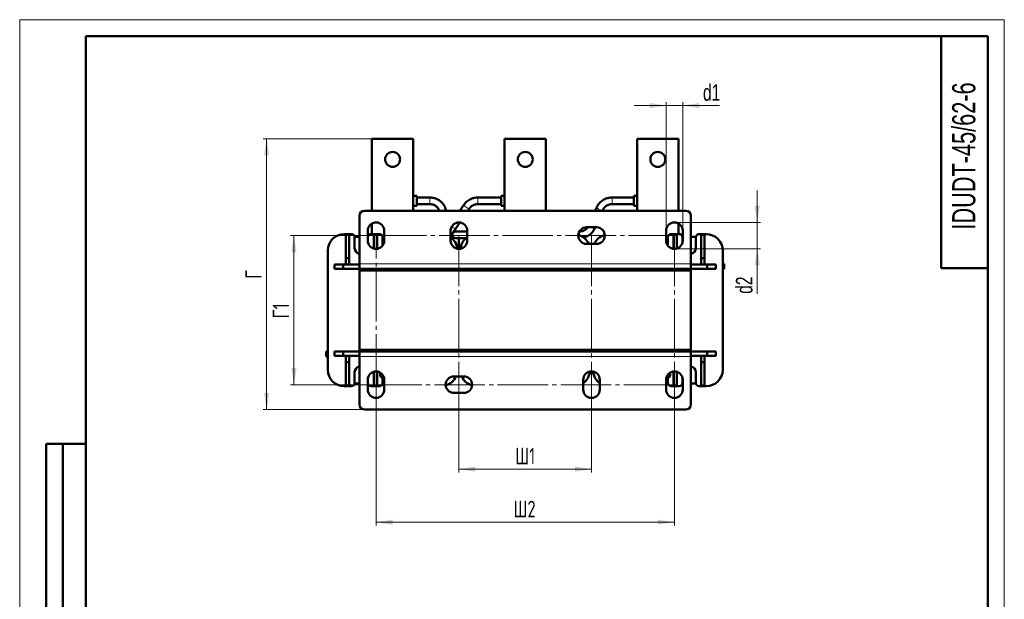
# Model space of a CAD drawing. Header units: millimetres. Extents: x 0 to 594, y 0 to 840.
# Tile 3 of 3: x 0 to 594, y 490 to 840. Entities that reach past the tile are written whole.
import ezdxf

# ---------------------------------------------------------------- set-up
doc = ezdxf.new("R2010")
doc.units = ezdxf.units.MM
doc.header["$LTSCALE"] = 2
doc.linetypes.add('SLD-Осевая', pattern=[19.05, 15.24, -1.27, 1.27, -1.27])
doc.linetypes.add('SLD-Сплошная', pattern=[0])
doc.styles.add('SLDTEXTSTYLE0', font='TXT', dxfattribs={"width": 0.7})
doc.styles.add('SLDTEXTSTYLE1', font='TXT', dxfattribs={"width": 0.7, "bigfont": 'bigfont'})
doc.dimstyles.new('SLDDIMSTYLE0', dxfattribs={"dimtxt": 10, "dimasz": 10, "dimexe": 0, "dimexo": 0.0625, "dimgap": 2.5, "dimtad": 2, "dimdec": 1, "dimrnd": 1e-09, "dimzin": 12, "dimdsep": 46, "dimtxsty": 'SLDTEXTSTYLE0', "dimsah": 1, "dimcen": 0.09, "dimadec": 0, "dimazin": 3, "dimtfac": 1, "dimtdec": 3, "dimtofl": 0, "dimtmove": 0, "dimatfit": 3, "dimfxl": 0, "dimfrac": 2, "dimtolj": 1, "dimtzin": 12, "dimarcsym": 0})
doc.dimstyles.new('SLDDIMSTYLE1', dxfattribs={"dimtxt": 10, "dimasz": 10, "dimexe": 0, "dimexo": 0.0625, "dimgap": 2.5, "dimtad": 2, "dimdec": 1, "dimrnd": 1e-09, "dimzin": 12, "dimdsep": 46, "dimtxsty": 'SLDTEXTSTYLE0', "dimsah": 1, "dimcen": 0.09, "dimadec": 0, "dimazin": 3, "dimtfac": 1, "dimtdec": 3, "dimtmove": 0, "dimatfit": 0, "dimfxl": 0, "dimfrac": 2, "dimtolj": 1, "dimtzin": 12, "dimarcsym": 0})

# ---------------------------------------------------------------- blocks, each defined once
blk = doc.blocks.new('_D_2')
at = {"color": 7, "linetype": 'SLD-Сплошная', "lineweight": 0}
for p, q in [((214.95, 709.63), (163.47, 709.63)), ((165.47, 619.63), (165.47, 709.63)), ((214.95, 619.63), (163.47, 619.63))]:
    blk.add_line(p, q, dxfattribs=at)
at = {"color": 7, "linetype": 'SLD-Сплошная', "lineweight": 18}
for points in [[(165.47, 709.63), (163.94, 699.63), (167.01, 699.63)], [(165.47, 619.63), (167.01, 629.63), (163.94, 629.63)]]:
    blk.add_solid(points, dxfattribs=at)
at = {"color": 7, "linetype": 'SLD-Сплошная', "lineweight": 18, "insert": (152.58, 659.66), "char_height": 10, "attachment_point": 1, "rotation": 90, "style": 'SLDTEXTSTYLE1'}
blk.add_mtext('Г1', dxfattribs=at)
blk = doc.blocks.new('_D_3')
at = {"color": 7, "linetype": 'SLD-Сплошная', "lineweight": 0}
for p, q in [((214.97, 619.61), (214.97, 534.63)), ((394.97, 619.61), (394.97, 534.63)), ((214.97, 536.63), (394.97, 536.63))]:
    blk.add_line(p, q, dxfattribs=at)
at = {"color": 7, "linetype": 'SLD-Сплошная', "lineweight": 18}
for points in [[(214.97, 536.63), (224.97, 535.09), (224.97, 538.17)], [(394.97, 536.63), (384.97, 538.17), (384.97, 535.09)]]:
    blk.add_solid(points, dxfattribs=at)
at = {"color": 7, "linetype": 'SLD-Сплошная', "lineweight": 18, "insert": (297.86, 549.52), "char_height": 10, "attachment_point": 1, "style": 'SLDTEXTSTYLE1'}
blk.add_mtext('Ш2', dxfattribs=at)
blk = doc.blocks.new('_D_4')
at = {"color": 7, "linetype": 'SLD-Сплошная', "lineweight": 0}
for p, q in [((264.97, 619.61), (264.97, 566.63)), ((344.97, 619.61), (344.97, 566.63)), ((264.97, 568.63), (344.97, 568.63))]:
    blk.add_line(p, q, dxfattribs=at)
at = {"color": 7, "linetype": 'SLD-Сплошная', "lineweight": 18}
for points in [[(264.97, 568.63), (274.97, 567.09), (274.97, 570.17)], [(344.97, 568.63), (334.97, 570.17), (334.97, 567.09)]]:
    blk.add_solid(points, dxfattribs=at)
at = {"color": 7, "linetype": 'SLD-Сплошная', "lineweight": 18, "insert": (298.93, 581.52), "char_height": 10, "attachment_point": 1, "style": 'SLDTEXTSTYLE1'}
blk.add_mtext('Ш1', dxfattribs=at)
blk = doc.blocks.new('_D_5')
at = {"color": 7, "linetype": 'SLD-Сплошная', "lineweight": 0}
for p, q in [((212.45, 768.13), (146.97, 768.13)), ((148.97, 604.63), (148.97, 768.13)), ((207.95, 604.63), (146.97, 604.63))]:
    blk.add_line(p, q, dxfattribs=at)
at = {"color": 7, "linetype": 'SLD-Сплошная', "lineweight": 18}
for points in [[(148.97, 768.13), (147.44, 758.13), (150.51, 758.13)], [(148.97, 604.63), (150.51, 614.63), (147.44, 614.63)]]:
    blk.add_solid(points, dxfattribs=at)
at = {"color": 7, "linetype": 'SLD-Сплошная', "lineweight": 18, "insert": (136.08, 683.54), "char_height": 10, "attachment_point": 1, "rotation": 90, "style": 'SLDTEXTSTYLE1'}
blk.add_mtext('Г', dxfattribs=at)
blk = doc.blocks.new('_D_6')
at = {"color": 7, "linetype": 'SLD-Сплошная', "lineweight": 0}
for p, q in [((389.97, 712.65), (389.97, 790.13)), ((399.97, 712.65), (399.97, 790.13)), ((389.97, 788.13), (370.74, 788.13)), ((389.97, 788.13), (399.97, 788.13)), ((399.97, 788.13), (422.16, 788.13))]:
    blk.add_line(p, q, dxfattribs=at)
at = {"color": 7, "linetype": 'SLD-Сплошная', "lineweight": 18}
for points in [[(389.97, 788.13), (379.97, 789.67), (379.97, 786.59)], [(399.97, 788.13), (409.97, 786.59), (409.97, 789.67)]]:
    blk.add_solid(points, dxfattribs=at)
at = {"color": 7, "linetype": 'SLD-Сплошная', "lineweight": 18, "insert": (412.22, 801.02), "char_height": 10, "attachment_point": 1, "style": 'SLDTEXTSTYLE0'}
blk.add_mtext('d1', dxfattribs=at)
blk = doc.blocks.new('_D_7')
at = {"color": 7, "linetype": 'SLD-Сплошная', "lineweight": 0}
for p, q in [((444.97, 717.63), (444.97, 736.86)), ((394.99, 717.63), (446.97, 717.63)), ((444.97, 717.63), (444.97, 701.63)), ((394.99, 701.63), (446.97, 701.63)), ((444.97, 701.63), (444.97, 674.51))]:
    blk.add_line(p, q, dxfattribs=at)
at = {"color": 7, "linetype": 'SLD-Сплошная', "lineweight": 18}
for points in [[(444.97, 717.63), (446.51, 727.63), (443.44, 727.63)], [(444.97, 701.63), (443.44, 691.63), (446.51, 691.63)]]:
    blk.add_solid(points, dxfattribs=at)
at = {"color": 7, "linetype": 'SLD-Сплошная', "lineweight": 18, "insert": (432.08, 674.51), "char_height": 10, "attachment_point": 1, "rotation": 90, "style": 'SLDTEXTSTYLE0'}
blk.add_mtext('d2', dxfattribs=at)

msp = doc.modelspace()

# ---------------------------------------------------------------- linework, layer by layer
at = {"color": 7, "linetype": 'SLD-Сплошная', "lineweight": 18}
for p, q in [((0, 840), (594, 840)), ((0, 840), (0, 0)), ((594, 840), (594, 0))]:
    msp.add_line(p, q, dxfattribs=at)
at = {"color": 7, "linetype": 'SLD-Сплошная', "lineweight": 50}
for p, q in [((40, 830), (40, 10)), ((584, 830), (40, 830)), ((40, 830), (40, 10)), ((556, 830), (556, 690)), ((584, 10), (584, 830)), ((237.47, 768.13), (212.47, 768.13)), ((212.47, 724.63), (212.47, 768.13)), ((237.47, 724.63), (237.47, 768.13)), ((317.47, 768.13), (292.47, 768.13)), ((292.47, 724.63), (292.47, 768.13)), ((317.47, 724.63), (317.47, 768.13)), ((397.47, 768.13), (372.47, 768.13)), ((372.47, 724.63), (372.47, 768.13)), ((397.47, 724.63), (397.47, 768.13)), ((239.49, 733.64), (237.47, 733.64)), ((239.49, 727.62), (239.49, 733.64)), ((247.39, 732.63), (239.49, 732.63)), ((290.46, 732.63), (276.35, 732.63)), ((292.47, 733.64), (290.46, 733.64)), ((290.46, 733.64), (290.46, 727.62)), ((370.46, 732.63), (357.34, 732.63)), ((372.47, 733.64), (370.46, 733.64)), ((370.46, 733.64), (370.46, 727.62)), ((237.47, 727.62), (239.49, 727.62)), ((239.49, 728.63), (247.39, 728.63)), ((268, 728.29), (265.5, 724.63)), ((270.35, 724.63), (271.31, 726.03)), ((276.35, 728.63), (290.46, 728.63)), ((290.46, 727.62), (292.47, 727.62)), ((348.13, 726.74), (347.2, 724.63)), ((351.57, 724.63), (351.79, 725.13)), ((357.34, 728.63), (370.46, 728.63)), ((370.46, 727.62), (372.47, 727.62)), ((204.97, 721.63), (204.97, 692.63)), ((207.97, 724.63), (401.97, 724.63)), ((404.97, 721.63), (404.97, 692.63)), ((212.47, 710.58), (212.47, 716.96)), ((259.97, 709.44), (263.1, 714.02)), ((263.1, 714.02), (265.54, 717.6)), ((347.97, 714.63), (341.97, 714.63)), ((346.91, 714.02), (347.18, 714.63)), ((397.47, 710.58), (397.47, 716.96)), ((200.07, 710.58), (195.82, 710.58)), ((196.77, 710.13), (198.77, 710.13)), ((196.77, 696.02), (196.77, 710.13)), ((198.77, 710.13), (198.77, 696.02)), ((202.04, 708.88), (204.97, 708.88)), ((202.07, 708.58), (202.07, 702.08)), ((209.97, 712.63), (209.97, 706.63)), ((209.97, 708.88), (210.09, 708.88)), ((210.07, 705.67), (210.07, 708.58)), ((212.07, 710.58), (216.97, 710.58)), ((213.57, 710.13), (215.57, 710.13)), ((213.57, 701.83), (213.57, 710.13)), ((215.57, 710.13), (215.57, 701.67)), ((218.97, 708.58), (218.97, 703.63)), ((219.97, 706.63), (219.97, 712.63)), ((259.97, 712.63), (259.97, 706.63)), ((260.02, 708.66), (260.02, 709.51)), ((261.02, 710.13), (261.02, 707.82)), ((269.97, 712.13), (263.02, 712.13)), ((263.02, 708.13), (269.27, 708.13)), ((265.02, 702.13), (265.02, 708.13)), ((269.97, 706.63), (269.97, 712.63)), ((337.71, 712.13), (337.64, 712.13)), ((389.97, 712.63), (389.97, 706.63)), ((390.97, 703.63), (390.97, 708.58)), ((392.97, 710.58), (397.88, 710.58)), ((394.37, 710.13), (396.37, 710.13)), ((394.37, 701.67), (394.37, 710.13)), ((396.37, 710.13), (396.37, 701.83)), ((399.86, 708.88), (399.97, 708.88)), ((399.88, 708.58), (399.88, 705.67)), ((399.97, 706.63), (399.97, 712.63)), ((404.97, 708.88), (407.91, 708.88)), ((407.88, 702.08), (407.88, 708.58)), ((409.88, 710.58), (414.12, 710.58)), ((411.17, 710.13), (413.17, 710.13)), ((411.17, 696.02), (411.17, 710.13)), ((413.17, 710.13), (413.17, 696.02)), ((265.02, 701.63), (265.02, 702.13)), ((341.97, 704.63), (347.97, 704.63)), ((185.82, 700.58), (185.82, 628.68)), ((198.77, 696.02), (196.77, 696.02)), ((196.77, 692.13), (196.77, 696.02)), ((198.77, 696.02), (198.77, 692.13)), ((411.17, 696.02), (413.17, 696.02)), ((411.17, 692.13), (411.17, 696.02)), ((413.17, 696.02), (413.17, 692.13)), ((424.12, 700.58), (424.12, 628.68)), ((189.97, 689.63), (189.97, 692.13)), ((189.97, 692.13), (195.17, 692.13)), ((195.17, 689.63), (189.97, 689.63)), ((195.17, 692.13), (195.17, 689.63)), ((195.17, 692.13), (204.97, 692.13)), ((204.97, 689.63), (195.17, 689.63)), ((198.77, 692.13), (196.77, 692.13)), ((204.97, 692.63), (204.97, 689.63)), ((204.97, 689.63), (404.97, 689.63)), ((204.97, 688.63), (204.97, 689.63)), ((204.97, 689.63), (244.97, 689.63)), ((244.97, 688.63), (244.97, 689.63)), ((264.12, 689.63), (264.12, 688.63)), ((265.82, 689.63), (265.82, 688.63)), ((284.97, 688.63), (284.97, 689.63)), ((284.97, 689.63), (324.97, 689.63)), ((324.97, 688.63), (324.97, 689.63)), ((344.12, 689.63), (344.12, 688.63)), ((345.82, 689.63), (345.82, 688.63)), ((364.97, 688.63), (364.97, 689.63)), ((364.97, 689.63), (404.97, 689.63)), ((404.97, 692.63), (404.97, 689.63)), ((404.97, 692.13), (414.78, 692.13)), ((414.78, 689.63), (404.97, 689.63)), ((404.97, 688.63), (404.97, 689.63)), ((413.17, 692.13), (411.17, 692.13)), ((414.78, 692.13), (419.97, 692.13)), ((414.78, 689.63), (414.78, 692.13)), ((419.97, 689.63), (414.78, 689.63)), ((419.97, 692.13), (419.97, 689.63)), ((424.97, 692.63), (424.12, 692.63)), ((424.12, 689.63), (424.97, 689.63)), ((424.97, 689.63), (424.97, 692.63)), ((556, 690), (584, 690)), ((244.97, 688.63), (204.97, 688.63)), ((204.97, 640.63), (204.97, 688.63)), ((204.97, 688.63), (404.97, 688.63)), ((324.97, 688.63), (284.97, 688.63)), ((404.97, 688.63), (364.97, 688.63)), ((404.97, 688.63), (404.97, 640.63)), ((184.97, 639.63), (184.97, 636.63)), ((185.82, 639.63), (184.97, 639.63)), ((184.97, 636.63), (185.82, 636.63)), ((189.97, 639.63), (189.97, 637.13)), ((189.97, 639.63), (195.17, 639.63)), ((189.97, 637.13), (195.17, 637.13)), ((195.17, 637.13), (195.17, 639.63)), ((195.17, 639.63), (204.97, 639.63)), ((195.17, 637.13), (204.97, 637.13)), ((196.77, 637.13), (198.77, 637.13)), ((196.77, 633.24), (196.77, 637.13)), ((198.77, 637.13), (198.77, 633.24)), ((204.97, 639.63), (204.97, 640.63)), ((204.97, 640.63), (244.97, 640.63)), ((404.97, 640.63), (204.97, 640.63)), ((404.97, 639.63), (204.97, 639.63)), ((204.97, 636.63), (204.97, 639.63)), ((244.97, 639.63), (204.97, 639.63)), ((204.97, 607.63), (204.97, 636.63)), ((244.97, 639.63), (244.97, 640.63)), ((264.12, 640.63), (264.12, 639.63)), ((265.82, 640.63), (265.82, 639.63)), ((284.97, 639.63), (284.97, 640.63)), ((284.97, 640.63), (324.97, 640.63)), ((324.97, 639.63), (284.97, 639.63)), ((324.97, 639.63), (324.97, 640.63)), ((344.12, 640.63), (344.12, 639.63)), ((345.82, 640.63), (345.82, 639.63)), ((364.97, 639.63), (364.97, 640.63)), ((364.97, 640.63), (404.97, 640.63)), ((404.97, 639.63), (364.97, 639.63)), ((404.97, 639.63), (404.97, 640.63)), ((404.97, 639.63), (414.78, 639.63)), ((404.97, 636.63), (404.97, 639.63)), ((404.97, 637.13), (414.78, 637.13)), ((404.97, 607.63), (404.97, 636.63)), ((411.17, 637.13), (413.17, 637.13)), ((411.17, 633.24), (411.17, 637.13)), ((413.17, 637.13), (413.17, 633.24)), ((414.78, 639.63), (414.78, 637.13)), ((414.78, 639.63), (419.97, 639.63)), ((414.78, 637.13), (419.97, 637.13)), ((419.97, 637.13), (419.97, 639.63)), ((196.77, 633.24), (198.77, 633.24)), ((196.77, 619.13), (196.77, 633.24)), ((198.77, 633.24), (198.77, 619.13)), ((413.17, 633.24), (411.17, 633.24)), ((411.17, 619.13), (411.17, 633.24)), ((413.17, 633.24), (413.17, 619.13)), ((202.07, 627.18), (202.07, 620.68)), ((213.57, 619.13), (213.57, 627.43)), ((215.57, 627.59), (215.57, 619.13)), ((217.47, 626.96), (217.47, 624.81)), ((217.47, 624.81), (218.47, 624.23)), ((219.35, 624.23), (217.47, 624.81)), ((218.47, 624.23), (219.35, 624.23)), ((218.97, 624.23), (218.97, 620.68)), ((219.63, 624.32), (219.35, 624.23)), ((219.35, 624.23), (219.71, 624.23)), ((267.97, 624.63), (261.97, 624.63)), ((390.24, 624.23), (390.6, 624.23)), ((390.6, 624.23), (390.28, 624.33)), ((392.48, 624.81), (390.6, 624.23)), ((390.6, 624.23), (391.47, 624.23)), ((390.97, 620.68), (390.97, 624.23)), ((391.47, 624.23), (392.48, 624.81)), ((392.48, 626.96), (392.48, 624.81)), ((394.37, 619.13), (394.37, 627.59)), ((396.37, 627.43), (396.37, 619.13)), ((407.88, 620.68), (407.88, 627.18)), ((195.82, 618.68), (200.07, 618.68)), ((198.77, 619.13), (196.77, 619.13)), ((204.97, 620.38), (202.04, 620.38)), ((209.97, 622.63), (209.97, 616.63)), ((210.09, 620.38), (209.97, 620.38)), ((210.07, 620.68), (210.07, 623.59)), ((216.97, 618.68), (212.07, 618.68)), ((215.57, 619.13), (213.57, 619.13)), ((219.97, 620.38), (218.95, 620.38)), ((219.97, 616.63), (219.97, 622.63)), ((339.97, 622.63), (339.97, 616.63)), ((349.97, 616.63), (349.97, 622.63)), ((389.97, 622.63), (389.97, 616.63)), ((391, 620.38), (389.97, 620.38)), ((397.88, 618.68), (392.97, 618.68)), ((396.37, 619.13), (394.37, 619.13)), ((399.97, 620.38), (399.86, 620.38)), ((399.88, 623.59), (399.88, 620.68)), ((399.97, 616.63), (399.97, 622.63)), ((407.91, 620.38), (404.97, 620.38)), ((414.12, 618.68), (409.88, 618.68)), ((413.17, 619.13), (411.17, 619.13)), ((261.97, 614.63), (267.97, 614.63)), ((401.97, 604.63), (207.97, 604.63)), ((16, 344), (16, 584)), ((40, 584), (16, 584)), ((16, 344), (16, 584)), ((26, 344), (26, 584)), ((26, 344), (26, 584))]:
    msp.add_line(p, q, dxfattribs=at)
at = {"color": 8, "linetype": 'SLD-Сплошная', "lineweight": 18}
for p, q in [((247.39, 732.63), (247.39, 728.63)), ((276.35, 732.55), (276.35, 732.63)), ((276.35, 728.63), (276.35, 732.55)), ((357.34, 730.63), (357.34, 732.63)), ((357.34, 730.63), (357.34, 728.63)), ((261.18, 714.75), (260.65, 715.15)), ((337.71, 709.92), (337.71, 712.13)), ((264, 702.13), (265.02, 702.13)), ((404.97, 692.63), (204.97, 692.63)), ((204.97, 636.63), (404.97, 636.63))]:
    msp.add_line(p, q, dxfattribs=at)
at = {"color": 7, "linetype": 'SLD-Осевая', "lineweight": 18}
for p, q in [((214.97, 709.63), (394.97, 709.63)), ((214.97, 619.63), (214.97, 709.63)), ((264.97, 709.63), (264.97, 619.63)), ((344.97, 709.63), (344.97, 619.63)), ((394.97, 709.63), (394.97, 619.63)), ((394.97, 619.63), (214.97, 619.63))]:
    msp.add_line(p, q, dxfattribs=at)
at = {"color": 8, "linetype": 'SLD-Сплошная', "lineweight": 18, "flags": 128}
for points in [[(271.31, 726.03), (271.08, 725.97), (270.63, 726.08), (270.04, 726.36), (269.38, 726.77), (268.77, 727.23), (268.29, 727.68), (268.02, 728.05), (268, 728.29), (268, 728.29)], [(351.79, 725.13), (351.57, 725.01), (351.11, 725.03), (350.47, 725.18), (349.75, 725.45), (349.06, 725.8), (348.52, 726.16), (348.19, 726.5), (348.13, 726.74)]]:
    msp.add_lwpolyline(points, dxfattribs=at)
at = {"color": 7, "linetype": 'SLD-Сплошная', "lineweight": 50}
for centre in [(224.97, 755.63), (304.97, 755.63), (384.97, 755.63)]:
    msp.add_circle(centre, 4.5, dxfattribs=at)
for centre, radius, start, end in [((207.97, 721.63), 3, 90, 180), ((401.97, 721.63), 3, 0, 90), ((214.97, 712.63), 5, 0, 180), ((264.97, 712.63), 5, 360, 180), ((341.97, 709.63), 5, 90, 270), ((347.97, 709.63), 5, 270, 90), ((394.97, 712.63), 5, 360, 180), ((195.82, 700.58), 10, 90, 180), ((200.07, 708.58), 2, 0, 90), ((212.07, 708.58), 2, 90, 180), ((216.97, 708.58), 2, 0, 90), ((254.12, 700.58), 10, 6.51337, 54.19701), ((263.02, 710.13), 2, 90, 180), ((263.02, 710.13), 2, 180, 270), ((275.82, 700.58), 10, 125.80299, 173.48663), ((334.12, 700.58), 10, 23.89113, 73.27463), ((355.82, 700.58), 10, 106.72537, 156.10887), ((392.97, 708.58), 2, 90, 180), ((397.88, 708.58), 2, 0, 90), ((409.88, 708.58), 2, 90, 180), ((414.12, 700.58), 10, 0, 90), ((205.57, 702.08), 3.5, 180, 260.25813), ((214.97, 706.63), 5, 180, 0), ((264.97, 706.63), 5, 180, 360), ((394.97, 706.63), 5, 180, 360), ((404.38, 702.08), 3.5, 279.74187, 0), ((205.57, 627.18), 3.5, 99.74187, 180), ((404.38, 627.18), 3.5, 0, 80.25813), ((195.82, 628.68), 10, 180, 270), ((214.97, 622.63), 5, 0, 180), ((261.97, 619.63), 5, 90, 270), ((254.12, 628.68), 10, 286.72537, 336.10887), ((275.82, 628.68), 10, 203.89113, 253.27463), ((267.97, 619.63), 5, 270, 90), ((344.97, 622.63), 5, 0, 180), ((334.12, 628.68), 10, 305.80299, 353.48663), ((355.82, 628.68), 10, 186.51337, 234.19701), ((394.97, 622.63), 5, 360, 180), ((414.12, 628.68), 10, 270, 0), ((200.07, 620.68), 2, 270, 0), ((212.07, 620.68), 2, 180, 270), ((216.97, 620.68), 2, 270, 0), ((392.97, 620.68), 2, 180, 270), ((397.88, 620.68), 2, 270, 0), ((409.88, 620.68), 2, 180, 270), ((214.97, 616.63), 5, 180, 0), ((344.97, 616.63), 5, 180, 0), ((394.97, 616.63), 5, 180, 0), ((207.97, 607.63), 3, 180, 270), ((401.97, 607.63), 3, 270, 0)]:
    msp.add_arc(centre, radius, start, end, dxfattribs=at)
at = {"color": 8, "linetype": 'SLD-Сплошная', "lineweight": 18}
for centre, radius, start, end in [((262.95, 716.51), 2.49, 224.75158, 273.59053), ((346.26, 717.2), 3.25, 232.33358, 281.54226)]:
    msp.add_arc(centre, radius, start, end, dxfattribs=at)
at = {"color": 7, "linetype": 'SLD-Сплошная', "lineweight": 50}
for points, knots in [([(257.21, 724.63), (257.2, 724.76), (257.11, 725.48), (256.66, 726.69), (255.87, 728.18), (254.86, 729.46), (253.67, 730.54), (252.37, 731.39), (251.12, 731.96), (249.98, 732.32), (248.77, 732.57), (247.9, 732.61), (247.39, 732.63)], [0, 0, 0, 0, 0.028262, 0.160919, 0.280367, 0.399141, 0.516467, 0.630464, 0.73471, 0.812755, 0.889245, 1, 1, 1, 1]), ([(276.35, 732.63), (275.75, 732.6), (274.91, 732.56), (273.68, 732.3), (272.65, 731.97), (271.47, 731.43), (270.3, 730.71), (269.21, 729.77), (268.43, 728.95), (268.1, 728.4), (268.02, 728.28)], [0, 0, 0, 0, 0.181469, 0.256752, 0.381632, 0.51213, 0.652898, 0.800812, 0.954763, 1, 1, 1, 1]), ([(357.34, 732.63), (356.74, 732.6), (355.89, 732.56), (354.67, 732.3), (353.63, 731.97), (352.45, 731.43), (351.29, 730.71), (350.19, 729.78), (349.21, 728.65), (348.52, 727.62), (348.24, 726.94), (348.16, 726.73)], [0, 0, 0, 0, 0.153311, 0.216913, 0.322416, 0.432665, 0.551591, 0.676554, 0.806617, 0.941156, 1, 1, 1, 1]), ([(247.39, 728.63), (247.87, 728.6), (248.54, 728.56), (249.48, 728.29), (250.26, 727.97), (251.1, 727.45), (251.89, 726.76), (252.55, 725.89), (252.97, 725.16), (253.08, 724.71), (253.1, 724.63)], [0, 0, 0, 0, 0.186662, 0.261357, 0.385695, 0.515692, 0.656524, 0.805841, 0.963484, 1, 1, 1, 1]), ([(271.32, 726.02), (271.52, 726.29), (271.94, 726.88), (272.8, 727.57), (273.69, 728.07), (274.53, 728.38), (275.39, 728.59), (276.01, 728.61), (276.35, 728.63)], [0, 0, 0, 0, 0.175045, 0.378209, 0.562034, 0.690915, 0.83069, 1, 1, 1, 1]), ([(351.82, 725.12), (351.93, 725.37), (352.2, 725.99), (352.89, 726.82), (353.78, 727.58), (354.68, 728.07), (355.52, 728.38), (356.38, 728.59), (357, 728.61), (357.34, 728.63)], [0, 0, 0, 0, 0.122473, 0.301961, 0.473869, 0.629413, 0.738467, 0.856738, 1, 1, 1, 1]), ([(342.65, 714.63), (342.48, 714.4), (342.08, 713.85), (341.25, 713.19), (340.37, 712.69), (339.52, 712.38), (338.67, 712.17), (338.05, 712.15), (337.71, 712.13)], [0, 0, 0, 0, 0.155006, 0.363105, 0.551396, 0.683407, 0.826578, 1, 1, 1, 1]), ([(340.07, 708.41), (340.11, 708.42), (340.56, 708.51), (341.41, 708.79), (342.59, 709.33), (343.75, 710.05), (344.86, 710.98), (345.83, 712.11), (346.55, 713.19), (346.84, 713.92), (346.94, 714.17)], [0, 0, 0, 0, 0.015896, 0.146204, 0.282375, 0.429263, 0.583606, 0.74425, 0.910422, 1, 1, 1, 1])]:
    msp.add_open_spline(points, degree=3, knots=knots, dxfattribs=at)

# ---------------------------------------------------------------- texts
at = {"color": 7, "linetype": 'Continuous', "lineweight": 0, "insert": (562.53, 757.71), "char_height": 14, "attachment_point": 2, "rotation": 90, "style": 'SLDTEXTSTYLE0'}
msp.add_mtext('IDUDT-45/62-6', dxfattribs=at)

# ---------------------------------------------------------------- dimensions: what is measured, and where the dimension line sits
at = {"color": 7, "linetype": 'SLD-Сплошная', "lineweight": 18}
for base, p1, p2, text, dimstyle, picture, middle in [((399.97, 788.13), (389.97, 712.63), (399.97, 712.63), 'd1', 'SLDDIMSTYLE1', '_D_6', (417.19, 788.13)), ((394.97, 536.63), (214.97, 619.63), (394.97, 619.63), 'Ш2', 'SLDDIMSTYLE0', '_D_3', (304.97, 536.63)), ((344.97, 568.63), (264.97, 619.63), (344.97, 619.63), 'Ш1', 'SLDDIMSTYLE0', '_D_4', (304.97, 568.63))]:
    dim = msp.add_linear_dim(base=base, p1=p1, p2=p2, text=text, dimstyle=dimstyle, dxfattribs=at)
    dim.commit()
    dim.dimension.update_dxf_attribs({"geometry": picture, "text_midpoint": middle, "dimtype": 160})
for base, p1, p2, text, dimstyle, picture, middle in [((148.97, 768.13), (207.97, 604.63), (212.47, 768.13), 'Г', 'SLDDIMSTYLE0', '_D_5', (148.97, 686.38)), ((444.97, 701.63), (394.97, 717.63), (394.97, 701.63), 'd2', 'SLDDIMSTYLE1', '_D_7', (444.97, 680.55)), ((165.47, 709.63), (214.97, 619.63), (214.97, 709.63), 'Г1', 'SLDDIMSTYLE0', '_D_2', (165.47, 664.63))]:
    dim = msp.add_linear_dim(base=base, p1=p1, p2=p2, angle=90, text=text, dimstyle=dimstyle, dxfattribs=at)
    dim.commit()
    dim.dimension.update_dxf_attribs({"geometry": picture, "text_midpoint": middle, "dimtype": 160})

doc.saveas('drawing.dxf')
